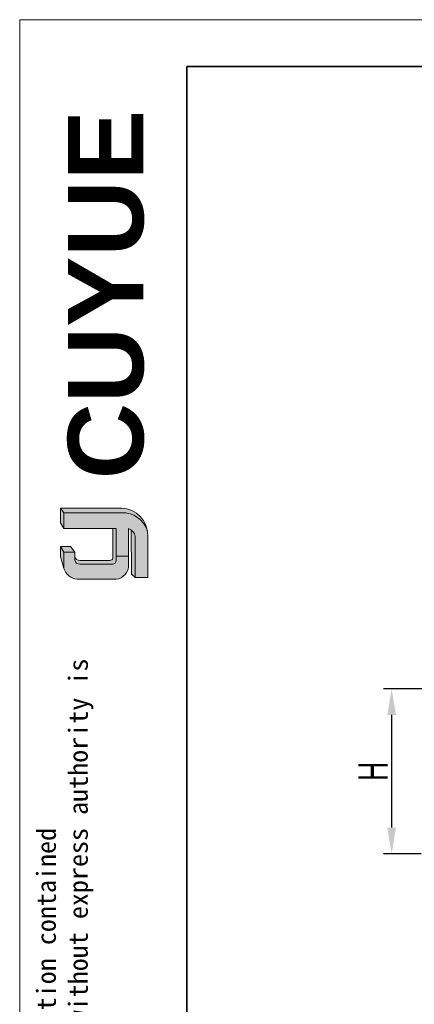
# Model space of a CAD drawing. Header units: millimetres. Extents: x 2770 to 3197, y 1404 to 1706.
# Tile 9 of 34: x 2770 to 2830, y 1555 to 1706. Entities that reach past the tile are written whole.
import ezdxf

# ---------------------------------------------------------------- set-up
doc = ezdxf.new("R2010")
doc.units = ezdxf.units.MM
for name, color, linetype, lineweight in [('0007', 7, 'Continuous', 5), ('实线层', 7, 'Continuous', 25), ('尺寸线层', 3, 'Continuous', 18), ('粗实线层', 7, 'Continuous', 35), ('细实线层', 3, 'Continuous', 18)]:
    doc.layers.add(name, color=color, linetype=linetype, lineweight=lineweight)
doc.styles.add('ARIAL', font='arial.ttf')
doc.styles.get("Standard").update_dxf_attribs({"font": 'arial.ttf'})
doc.styles.add('标准', font='txt', dxfattribs={"width": 0.667})
doc.dimstyles.new('对齐', dxfattribs={"dimtxt": 3, "dimasz": 2.5, "dimexe": 1.25, "dimexo": 0.625, "dimtad": 1, "dimdsep": 46, "dimtxsty": '标准', "dimcen": 2.5, "dimclrd": 3, "dimclre": 3, "dimclrt": 3, "dimadec": 0, "dimazin": 0, "dimtfac": 1, "dimtmove": 0, "dimatfit": 3, "dimfxl": 1, "dimarcsym": 0})

# ---------------------------------------------------------------- blocks, each defined once
blk = doc.blocks.new('*D24')
at = {"color": 3, "lineweight": -2, "transparency": 16777216}
for p, q in [((2860.214931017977, 1603.3294359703), (2825.515873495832, 1603.3294359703)), ((2826.765873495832, 1599.3294359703), (2826.765873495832, 1582.029435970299)), ((2831.314931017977, 1578.029435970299), (2825.515873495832, 1578.029435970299))]:
    blk.add_line(p, q, dxfattribs=at)
at = {"color": 3, "transparency": 16777216}
for points in [[(2826.099206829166, 1599.3294359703), (2827.432540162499, 1599.3294359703), (2826.765873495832, 1603.3294359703)], [(2826.099206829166, 1582.029435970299), (2827.432540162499, 1582.029435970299), (2826.765873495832, 1578.029435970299)]]:
    blk.add_solid(points, dxfattribs=at)
at = {"layer": 'Defpoints', "color": 0, "transparency": 16777216}
for p in [(2860.839931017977, 1603.3294359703), (2826.765873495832, 1578.029435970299), (2831.939931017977, 1578.029435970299)]:
    blk.add_point(p, dxfattribs=at)
at = {"color": 3, "lineweight": 18, "transparency": 16777216, "insert": (2823.890873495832, 1590.679435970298), "char_height": 4.5, "attachment_point": 5, "rotation": 90, "style": '标准'}
blk.add_mtext('H', dxfattribs=at)

msp = doc.modelspace()

# ---------------------------------------------------------------- hatches: boundary and pattern name
at = {"layer": '实线层'}
h = msp.add_hatch(color=256, dxfattribs=at)
edge = h.paths.add_edge_path(flags=0)
edge.add_line((2775.916964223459, 1631.098133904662), (2776.419940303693, 1630.387083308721))
edge.add_line((2776.419940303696, 1630.38708330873), (2785.286759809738, 1630.38708330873))
edge.add_arc((2785.443283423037, 1626.374017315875), 4.016117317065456, 18.258457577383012, 92.23360366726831, ccw=False)
edge.add_arc((2785.178425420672, 1626.966854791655), 4.132699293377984, 9.265836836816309, 88.49787900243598)
edge.add_line((2785.286759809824, 1631.098133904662), (2775.916964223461, 1631.098133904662))
h = msp.add_hatch(color=256, dxfattribs=at)
h.paths.add_polyline_path([(2775.916964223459, 1623.652719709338), (2776.419940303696, 1621.846478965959), (2776.419940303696, 1624.329951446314), (2775.916964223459, 1625.184076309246)], flags=0)
h.paths.add_polyline_path([(2776.419940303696, 1627.967639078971), (2776.419940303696, 1630.38708330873), (2775.916964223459, 1631.098133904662), (2775.916964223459, 1628.859494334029)], flags=0)
h = msp.add_hatch(color=256, dxfattribs=at)
edge = h.paths.add_edge_path(flags=0)
edge.add_line((2783.505006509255, 1623.063623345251), (2778.879847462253, 1623.063623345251))
edge.add_arc((2778.87819722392, 1623.853974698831), 0.7903530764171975, 193.8962338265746, 270.1196323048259, ccw=False)
edge.add_line((2778.110975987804, 1623.664160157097), (2778.110975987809, 1623.094191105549))
edge.add_arc((2778.878197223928, 1623.284005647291), 0.7903530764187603, 193.8962338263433, 270.1196323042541)
edge.add_line((2778.879847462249, 1622.493654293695), (2783.848870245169, 1622.493654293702))
edge.add_arc((2783.872208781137, 1623.064740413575), 0.571562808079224, 267.659799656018, 364.9883187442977)
edge.add_line((2784.441606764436, 1623.11443930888), (2784.441606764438, 1627.967639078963))
edge.add_line((2784.441606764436, 1627.967639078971), (2783.960460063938, 1627.967639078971))
edge.add_line((2783.960460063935, 1627.967639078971), (2783.960460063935, 1623.428398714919))
edge.add_arc((2783.51914554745, 1623.512693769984), 0.4492929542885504, 268.1966309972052, 349.18624476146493, ccw=False)
h = msp.add_hatch(color=256, dxfattribs=at)
edge = h.paths.add_edge_path(flags=0)
edge.add_line((2786.811168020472, 1620.958160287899), (2787.371039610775, 1620.449433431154))
edge.add_line((2787.371039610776, 1620.449433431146), (2787.371039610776, 1626.760904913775))
edge.add_arc((2785.87120412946, 1626.529670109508), 1.517555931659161, 8.764480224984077, 53.88699480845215)
edge.add_line((2786.765620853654, 1627.755636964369), (2786.811168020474, 1620.958160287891))
msp.add_hatch(color=256, dxfattribs=at).paths.add_polyline_path([(2778.110975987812, 1624.329951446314), (2777.46198917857, 1625.184076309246), (2775.916964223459, 1625.184076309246), (2776.419940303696, 1624.329951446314)], flags=0)
h = msp.add_hatch(color=30, dxfattribs=at)
edge = h.paths.add_edge_path(flags=0)
edge.add_arc((2778.87819722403, 1623.284005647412), 0.7903530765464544, 193.8962338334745, 270.11963231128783, ccw=False)
edge.add_line((2778.110975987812, 1623.09419110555), (2778.11097598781, 1624.329951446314))
edge.add_line((2778.110975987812, 1624.329951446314), (2776.419940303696, 1624.329951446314))
edge.add_line((2776.419940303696, 1624.329951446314), (2776.419940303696, 1621.846478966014))
edge.add_arc((2778.75228885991, 1622.624637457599), 2.458735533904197, 198.4506221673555, 263.4013944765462)
edge.add_line((2778.469748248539, 1620.182189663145), (2784.441606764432, 1620.182189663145))
edge.add_arc((2784.245608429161, 1622.286058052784), 2.112978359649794, 275.3223660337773, 362.7233690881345)
edge.add_line((2786.35620034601, 1622.386453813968), (2786.356200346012, 1623.710463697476))
edge.add_line((2786.356200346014, 1623.710463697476), (2784.441606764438, 1623.710463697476))
edge.add_line((2784.441606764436, 1623.710463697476), (2784.441606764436, 1623.11443930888))
edge.add_arc((2783.872208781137, 1623.064740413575), 0.5715628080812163, -92.34020034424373, 4.988318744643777, ccw=False)
edge.add_line((2783.848870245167, 1622.493654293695), (2778.879847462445, 1622.493654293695))
at = {"layer": '尺寸线层'}
h = msp.add_hatch(color=179, dxfattribs=at)
edge = h.paths.add_edge_path(flags=0)
edge.add_line((2785.286759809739, 1630.38708330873), (2776.419940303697, 1630.38708330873))
edge.add_line((2776.419940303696, 1630.38708330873), (2776.419940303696, 1627.967639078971))
edge.add_line((2776.419940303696, 1627.967639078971), (2784.441606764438, 1627.967639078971))
edge.add_line((2784.441606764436, 1627.967639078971), (2784.441606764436, 1623.710463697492))
edge.add_line((2784.441606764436, 1623.710463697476), (2786.356200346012, 1623.710463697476))
edge.add_line((2786.356200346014, 1623.710463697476), (2786.356200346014, 1627.967639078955))
edge.add_arc((2785.871204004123, 1626.529670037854), 1.517556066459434, 8.764482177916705, 71.36184450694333, ccw=False)
edge.add_line((2787.371039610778, 1626.760904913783), (2787.371039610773, 1620.449433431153))
edge.add_line((2787.371039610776, 1620.449433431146), (2789.310529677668, 1620.449433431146))
edge.add_line((2789.310529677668, 1620.449433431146), (2789.310529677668, 1626.89672661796))
edge.add_arc((2785.178426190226, 1626.966854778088), 4.132698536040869, 359.0276957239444, 369.2658387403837)
edge.add_arc((2785.443283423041, 1626.374017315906), 4.016117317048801, 18.25845757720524, 92.23360366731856)

# ---------------------------------------------------------------- linework, layer by layer
at = {"layer": '0007'}
for p, q in [((2775.916964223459, 1631.098133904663), (2785.286759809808, 1631.098133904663)), ((2775.916964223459, 1628.859494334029), (2775.916964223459, 1631.098133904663)), ((2776.419940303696, 1630.38708330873), (2775.916964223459, 1631.098133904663)), ((2776.419940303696, 1630.38708330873), (2785.2867598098, 1630.38708330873)), ((2776.419940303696, 1627.967639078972), (2776.419940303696, 1630.38708330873)), ((2776.419940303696, 1627.967639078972), (2775.916964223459, 1628.859494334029)), ((2784.441606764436, 1627.967639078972), (2776.419940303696, 1627.967639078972)), ((2783.960460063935, 1623.428398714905), (2783.960460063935, 1627.967639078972)), ((2784.441606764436, 1623.114439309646), (2784.441606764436, 1627.967639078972)), ((2786.356200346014, 1622.386453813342), (2786.356200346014, 1627.967639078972)), ((2786.811168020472, 1620.958160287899), (2786.765620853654, 1627.755636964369)), ((2787.371039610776, 1620.449433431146), (2787.371039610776, 1626.760904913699)), ((2789.310529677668, 1620.449433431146), (2789.310529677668, 1626.896726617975)), ((2775.916964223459, 1623.652719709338), (2775.916964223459, 1625.184076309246)), ((2777.46198917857, 1625.184076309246), (2775.916964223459, 1625.184076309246)), ((2776.419940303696, 1624.329951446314), (2775.916964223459, 1625.184076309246)), ((2776.419940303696, 1621.84647896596), (2776.419940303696, 1624.329951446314)), ((2778.110975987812, 1624.329951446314), (2776.419940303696, 1624.329951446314)), ((2778.110975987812, 1624.329951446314), (2777.46198917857, 1625.184076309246)), ((2778.110975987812, 1623.094191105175), (2778.110975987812, 1624.329951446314)), ((2776.419940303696, 1621.84647896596), (2775.916964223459, 1623.652719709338)), ((2783.505006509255, 1623.063623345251), (2778.879847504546, 1623.063623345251)), ((2784.441606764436, 1623.710463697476), (2786.356200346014, 1623.710463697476)), ((2783.848870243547, 1622.493654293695), (2778.879847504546, 1622.493654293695)), ((2784.441606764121, 1620.182189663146), (2778.469748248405, 1620.182189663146)), ((2787.371039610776, 1620.449433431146), (2786.811168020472, 1620.958160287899)), ((2789.310529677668, 1620.449433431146), (2787.371039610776, 1620.449433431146))]:
    msp.add_line(p, q, dxfattribs=at)
for centre, radius, start, end in [((2785.178425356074, 1626.966854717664), 4.13269936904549, 359.02769675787, 88.4978781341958), ((2785.44328381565, 1626.374017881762), 4.016116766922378, 18.24249939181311, 92.23360957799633), ((2785.871203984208, 1626.529670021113), 1.51755608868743, 8.764482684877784, 71.36184399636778), ((2778.878197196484, 1623.853974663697), 0.7903530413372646, 193.8962318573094, 270.1196373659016), ((2778.878197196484, 1623.284005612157), 0.7903530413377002, 193.8962318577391, 270.1196373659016), ((2783.519145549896, 1623.512693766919), 0.4492929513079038, 268.1966306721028, 349.186245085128), ((2783.872208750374, 1623.064740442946), 0.5715628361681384, 267.6598026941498, 4.988315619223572), ((2778.75228917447, 1622.624637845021), 2.458735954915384, 198.4506284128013, 263.4013882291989), ((2784.245608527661, 1622.286057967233), 2.112978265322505, 275.3223635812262, 2.723371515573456)]:
    msp.add_arc(centre, radius, start, end, dxfattribs=at)
at = {"layer": '粗实线层'}
msp.add_lwpolyline([(2795.313973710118, 1698.908925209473), (3190.154773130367, 1698.908925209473), (3190.154773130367, 1409.029094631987), (2795.313973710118, 1409.029094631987)], close=True, dxfattribs=at)
at = {"layer": '细实线层'}
msp.add_lwpolyline([(2769.642821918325, 1706.109472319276), (3197.355320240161, 1706.109472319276), (3197.355320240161, 1403.686493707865), (2769.642821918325, 1403.686493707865)], close=True, dxfattribs=at)

# ---------------------------------------------------------------- texts
at = {"layer": '粗实线层', "insert": (2777.041534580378, 1635.528697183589), "char_height": 11.59939358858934, "width": 49.0196253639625, "attachment_point": 1, "rotation": 90, "style": 'ARIAL'}
msp.add_mtext('{\\farial|b1|i0|c0|p34;CUYUE}', dxfattribs=at)
at = {"layer": '细实线层', "insert": (2772.25537437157, 1439.907602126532), "char_height": 2.9415615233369, "width": 172.8168243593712, "attachment_point": 1, "rotation": 90}
msp.add_mtext('{\\fSimHei|b0|i0|c134|p49;We reserve all rights in this document and in the information contained therein,reproduction,use or disclosure to third parties without express authority is strictly forbidden. copyright 2023CUYUE}', dxfattribs=at)

# ---------------------------------------------------------------- dimensions: what is measured, and where the dimension line sits
at = {"color": 3, "lineweight": 18}
dim = msp.add_linear_dim(base=(2826.765873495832, 1578.029435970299), p1=(2860.839931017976, 1603.329435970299), p2=(2831.939931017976, 1578.029435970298), angle=90, text='H', dimstyle='对齐', override={"dimtxt": 4.5, "dimasz": 4}, dxfattribs=at)
dim.commit()
dim.dimension.update_dxf_attribs({"geometry": '*D24', "text_midpoint": (2823.890873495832, 1590.679435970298)})

doc.saveas('drawing.dxf')
